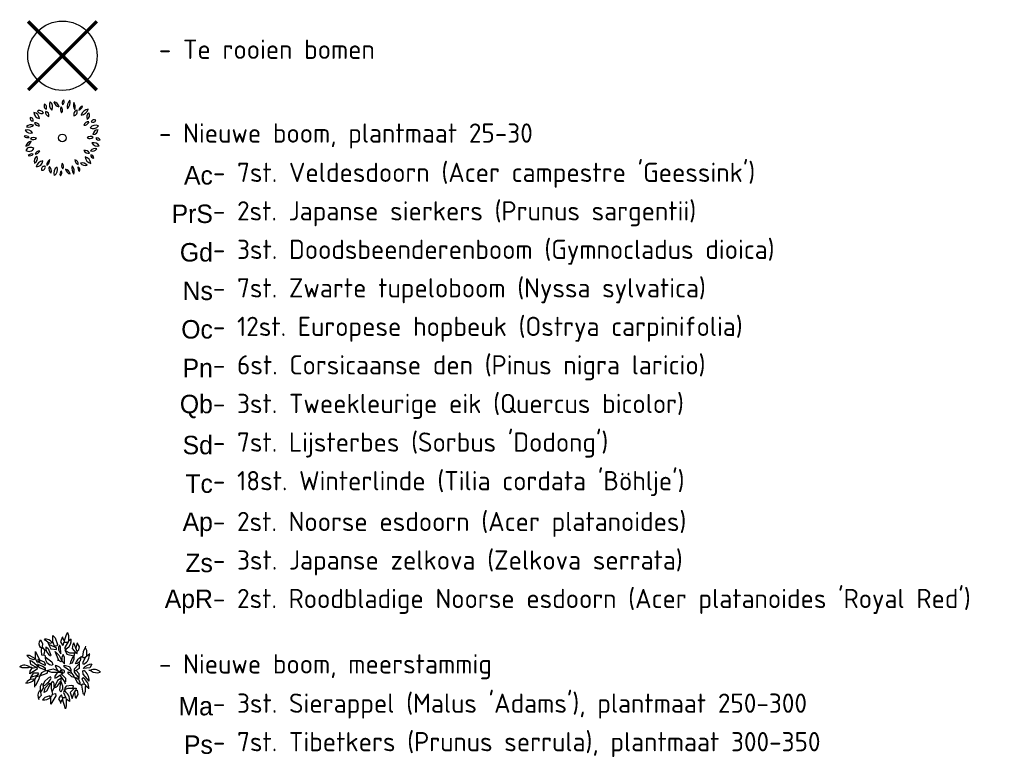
# Model space of a CAD drawing. Header units: metres. Extents: x 197542 to 199322, y 355606 to 356153.
# Tile 18 of 19: x 199254 to 199317, y 355750 to 355798. Entities that reach past the tile are written whole.
import ezdxf
from ezdxf.enums import TextEntityAlignment as Align

# ---------------------------------------------------------------- set-up
doc = ezdxf.new("R2010")
doc.units = ezdxf.units.M
doc.layers.add('-bomen BRO 16-06-2011', color=6, linetype='Continuous')
doc.layers.add('N-WE-GR-BOOM', color=96, linetype='Continuous')
for name, color, linetype, lineweight in [('B-WE-GR-BOOM-S', 252, 'Continuous', 25), ('N-WE-GR-BOOM-S', 96, 'Continuous', 25), ('V-WE-GR-BOOM-S', 10, 'Continuous', 25), ('X-XX-AL-LEGENDA-S', 2, 'Continuous', 25), ('X-XX-AL-LEGENDA-T25', 2, 'Continuous', 5)]:
    doc.layers.add(name, color=color, linetype=linetype, lineweight=lineweight)
doc.styles.add('ATT', font='romans.shx')
doc.styles.add('bomennummering', font='LCALLIG.TTF', dxfattribs={"height": 0.5})
doc.styles.add('NLCS-ISO', font='NLCS-ISO.ttf')

# ---------------------------------------------------------------- blocks, each defined once
blk = doc.blocks.new('BOOM_VERWIJDEREN')
at = {"layer": 'B-WE-GR-BOOM-S', "ltscale": 0.1}
h = blk.add_hatch(color=256, dxfattribs=at)
edge = h.paths.add_edge_path()
edge.add_arc((0, 0), 0.15, 0, 360)
at = {"layer": 'B-WE-GR-BOOM-S'}
for radius in [2.5, 0.045]:
    blk.add_circle((0, 0), radius, dxfattribs=at)
at = {"layer": 'B-WE-GR-BOOM-S', "ltscale": 0.1}
blk.add_circle((0, 0), 0.15, dxfattribs=at)
at = {"layer": 'V-WE-GR-BOOM-S', "const_width": 0.25, "flags": 128}
for points in [[(2.475, -2.475), (-2.475, 2.475)], [(2.475, 2.475), (-2.475, -2.475)]]:
    blk.add_lwpolyline(points, dxfattribs=at)
blk = doc.blocks.new('BA041')
for p, q in [((-1422, 2057), (-1287, 1812)), ((-1126, 2040), (-1160, 2100)), ((-948, 1897), (-1126, 2040)), ((-618, 1897), (-618, 2337)), ((-618, 2337), (-474, 2176)), ((-474, 2176), (-313, 1744)), ((8, 2252), (-127, 1922)), ((-127, 1922), (8, 1702)), ((-14, 2197), (127, 1981)), ((237, 2379), (127, 1981)), ((127, 1981), (127, 1897)), ((389, 1964), (161, 1549)), ((330, 2532), (237, 2379)), ((330, 2532), (389, 2328)), ((389, 2328), (389, 1964)), ((567, 2100), (389, 1964)), ((-1744, 1295), (-1473, 754)), ((-1744, 821), (-1744, 1295)), ((-1329, 1532), (-1405, 1532)), ((-1355, 1363), (-1329, 1532)), ((-1321, 1058), (-1355, 1363)), ((-1312, 1575), (-1329, 1532)), ((-1287, 1812), (-1312, 1575)), ((-1312, 1575), (-1143, 1363)), ((-1143, 1363), (-1228, 1041)), ((-1075, 1600), (-923, 1499)), ((-948, 1897), (-779, 1846)), ((-948, 1897), (-897, 1770)), ((-923, 1499), (-754, 1067)), ((-897, 1770), (-737, 1473)), ((-897, 1770), (-500, 1609)), ((-779, 1846), (-618, 1897)), ((-737, 1473), (-389, 1431)), ((-618, 1897), (-500, 1609)), ((-364, 1651), (-528, 1677)), ((-389, 1524), (-500, 1609)), ((-457, 1304), (-212, 1041)), ((-237, 711), (-457, 1304)), ((-389, 1431), (-389, 1524)), ((-313, 1744), (-364, 1651)), ((-127, 1600), (-186, 1702)), ((-93, 1151), (-127, 1600)), ((8, 1702), (68, 1736)), ((68, 1736), (93, 1880)), ((93, 1880), (127, 1897)), ((127, 1897), (352, 1897)), ((161, 1549), (186, 1372)), ((186, 1372), (322, 1507)), ((186, 1372), (474, 1219)), ((186, 1372), (288, 1118)), ((686, 1744), (635, 1490)), ((635, 1490), (864, 1219)), ((754, 1854), (686, 1744)), ((762, 1786), (754, 1854)), ((957, 1295), (762, 1786)), ((957, 1854), (874, 1505)), ((1109, 1592), (957, 1854)), ((957, 1295), (1067, 1405)), ((957, 1177), (957, 1295)), ((1067, 1405), (1109, 1592)), ((1490, 1566), (1355, 1270)), ((1499, 1651), (1490, 1566)), ((1490, 1566), (1558, 1380)), ((1558, 1380), (1558, 982)), ((-2303, 1041), (-2134, 855)), ((-2134, 1041), (-2303, 1041)), ((-1744, 821), (-2134, 1041)), ((-2134, 855), (-1863, 770)), ((-2108, 720), (-2057, 474)), ((-1956, 643), (-2108, 720)), ((-1473, 237), (-1956, 643)), ((-1863, 770), (-1744, 821)), ((-1744, 821), (-1659, 635)), ((-1473, 754), (-1592, 770)), ((-1592, 770), (-1575, 635)), ((-1473, 754), (-1473, 565)), ((-1473, 754), (-1185, 618)), ((-1228, 1041), (-1321, 1058)), ((-1135, 1050), (-1109, 957)), ((-1109, 957), (-677, 627)), ((-754, 1067), (-762, 1016)), ((-237, 711), (-305, 720)), ((-102, 635), (-237, 711)), ((-212, 1041), (-25, 694)), ((-25, 694), (-102, 635)), ((42, 1101), (-25, 906)), ((-25, 906), (-25, 694)), ((-25, 694), (135, 508)), ((119, 957), (42, 1101)), ((135, 508), (135, 957)), ((288, 1118), (745, 1016)), ((474, 1219), (864, 1219)), ((627, 872), (525, 610)), ((770, 1058), (627, 872)), ((745, 796), (635, 542)), ((745, 1016), (745, 796)), ((770, 1219), (770, 1058)), ((864, 1219), (957, 1177)), ((1151, 703), (965, 516)), ((1101, 652), (1101, 195)), ((1202, 923), (1151, 703)), ((1355, 1270), (1304, 965)), ((1304, 965), (1338, 906)), ((1490, 906), (1321, 584)), ((1338, 906), (1490, 906)), ((1558, 982), (1490, 906)), ((1778, 1151), (1558, 982)), ((-2599, 229), (-2769, 313)), ((-2227, 229), (-2599, 229)), ((-2108, 271), (-2227, 229)), ((-1634, 152), (-2117, -152)), ((-2117, -152), (-2091, 17)), ((-2108, 271), (-1973, 271)), ((-2091, 17), (-1990, 203)), ((-2057, 474), (-1659, 262)), ((-1973, 271), (-1990, 203)), ((-1659, 262), (-1990, 203)), ((-1659, 635), (-1575, 635)), ((-1575, 322), (-1659, 262)), ((-1659, 262), (-1634, 152)), ((-1617, 500), (-1575, 457)), ((-1465, 559), (-1575, 635)), ((-1575, 457), (-1278, 356)), ((-1575, 457), (-1575, 322)), ((-1211, 119), (-1473, 237)), ((-1118, 389), (-1465, 559)), ((-1109, 42), (-1355, -93)), ((-1278, 356), (-1109, 246)), ((-1109, 119), (-1211, 119)), ((-1185, 618), (-1118, 483)), ((-1118, 483), (-1118, 389)), ((-1109, 246), (-1109, 42)), ((-1109, 42), (-601, 169)), ((-948, 44), (-1016, -135)), ((-1012, 66), (-703, -42)), ((-677, 627), (-610, 457)), ((-610, 457), (-652, 423)), ((-601, 169), (-59, -42)), ((-254, 34), (-483, -313)), ((-466, 398), (-389, 169)), ((-389, 169), (-308, 55)), ((119, 415), (474, 322)), ((119, 313), (119, 415)), ((559, 0), (119, 313)), ((474, 322), (559, 119)), ((635, 542), (491, 500)), ((491, 500), (508, 474)), ((525, 610), (525, 509)), ((559, 119), (559, 0)), ((1101, 508), (762, 144)), ((762, 144), (762, -51)), ((762, 59), (889, 59)), ((965, 516), (838, 500)), ((1101, 195), (889, 59)), ((889, 59), (1075, -135)), ((1321, 584), (1329, 500)), ((1321, 42), (1397, 68)), ((1346, -178), (1321, 42)), ((1329, 500), (1405, 474)), ((1786, 246), (1346, 195)), ((1719, 93), (1803, 76)), ((1913, 466), (1786, 246)), ((1803, 76), (1990, -34)), ((-2074, -500), (-2286, -652)), ((-2057, -398), (-2074, -500)), ((-2074, -500), (-1880, -474)), ((-1888, -102), (-2057, -398)), ((-1651, -254), (-2057, -398)), ((-1575, -102), (-1888, -102)), ((-1880, -474), (-1812, -542)), ((-1651, -254), (-1812, -516)), ((-1812, -516), (-1812, -940)), ((-1516, -500), (-1736, -914)), ((-1490, -305), (-1708, -347)), ((-1609, -254), (-1651, -254)), ((-1609, -254), (-1524, -135)), ((-1609, -254), (-1591, -324)), ((-1524, -135), (-1575, -102)), ((-1490, -305), (-1516, -500)), ((-1355, -93), (-1490, -305)), ((-1016, -135), (-1490, -305)), ((-931, -440), (-1151, -643)), ((-779, -347), (-931, -440)), ((-728, -432), (-779, -347)), ((-728, -787), (-627, -627)), ((-703, -42), (-59, -42)), ((-305, -593), (-686, -1338)), ((-627, -627), (-559, -762)), ((-483, -313), (-483, -423)), ((-483, -423), (-389, -389)), ((-389, -389), (-161, -229)), ((-43, -407), (-305, -593)), ((-161, -229), (-25, -195)), ((-161, -229), (135, -677)), ((-102, -448), (-102, -652)), ((-59, -42), (0, 0)), ((-25, -195), (195, -432)), ((195, -432), (195, -669)), ((381, -34), (347, -51)), ((347, -51), (347, -119)), ((347, -119), (584, -330)), ((610, -135), (381, -34)), ((559, 0), (610, -135)), ((584, -330), (923, -415)), ((610, -135), (737, -313)), ((737, -313), (754, -373)), ((762, -51), (1075, -432)), ((923, -415), (1016, -500)), ((1016, -500), (1041, -491)), ((1075, -432), (1041, -491)), ((1041, -491), (1143, -711)), ((1075, -135), (1075, -432)), ((1287, -508), (1329, -398)), ((1448, -847), (1287, -508)), ((1329, -398), (1346, -406)), ((1736, -618), (1346, -178)), ((1990, -34), (2294, -85)), ((2294, -85), (2464, -42)), ((-2286, -652), (-2320, -728)), ((-1736, -914), (-1812, -940)), ((-1812, -940), (-1803, -1016)), ((-1431, -1262), (-1499, -1270)), ((-1355, -804), (-1431, -974)), ((-1431, -974), (-1431, -1262)), ((-1431, -1262), (-1380, -1558)), ((-1236, -1092), (-1416, -1349)), ((-1245, -847), (-1355, -804)), ((-1245, -847), (-1270, -957)), ((-1270, -957), (-1236, -948)), ((-1151, -643), (-1245, -847)), ((-1236, -948), (-1236, -1092)), ((-1177, -1355), (-1126, -1067)), ((-1033, -1270), (-1177, -1355)), ((-1126, -1067), (-855, -787)), ((-779, -770), (-1033, -1270)), ((-855, -787), (-779, -770)), ((-779, -770), (-728, -787)), ((-728, -787), (-728, -1135)), ((-728, -1135), (-643, -1473)), ((-559, -762), (-559, -957)), ((-559, -957), (-474, -931)), ((-559, -957), (-533, -1067)), ((-102, -652), (-186, -711)), ((-169, -1211), (-102, -652)), ((-102, -1346), (-169, -1211)), ((-102, -652), (17, -923)), ((17, -1126), (-102, -1346)), ((17, -923), (17, -1126)), ((152, -1160), (76, -1372)), ((93, -1185), (381, -1075)), ((195, -669), (135, -677)), ((135, -677), (186, -804)), ((161, -1075), (152, -1160)), ((246, -957), (161, -1075)), ((618, -914), (246, -957)), ((381, -1075), (897, -1075)), ((796, -1075), (516, -1363)), ((728, -931), (618, -914)), ((686, -1075), (728, -931)), ((737, -1422), (864, -1211)), ((897, -1075), (864, -1211)), ((864, -1211), (965, -1211)), ((965, -1211), (999, -1499)), ((1143, -711), (1143, -821)), ((1295, -830), (1236, -889)), ((1236, -889), (1329, -1405)), ((1448, -847), (1295, -830)), ((1448, -847), (1524, -940)), ((1524, -940), (1482, -991)), ((1482, -991), (1482, -1304)), ((1524, -940), (1702, -1058)), ((-1380, -1558), (-1541, -1753)), ((-1135, -1685), (-1295, -1846)), ((-821, -1583), (-1135, -1685)), ((-762, -1651), (-821, -1583)), ((-432, -1583), (-737, -2117)), ((-737, -2117), (-737, -1609)), ((-643, -1473), (-449, -1431)), ((-449, -1431), (-432, -1583)), ((-152, -1592), (-246, -1778)), ((-246, -1778), (-119, -1998)), ((-59, -1507), (-152, -1592)), ((8, -1786), (-119, -1998)), ((8, -1719), (-59, -1507)), ((229, -1719), (8, -1719)), ((8, -1719), (8, -1786)), ((195, -2421), (8, -1786)), ((76, -1372), (229, -1719)), ((229, -1719), (246, -1786)), ((246, -1786), (246, -2252)), ((483, -1939), (246, -1786)), ((516, -1363), (643, -1744)), ((643, -1744), (737, -1422)), ((796, -1323), (830, -1659)), ((830, -1659), (878, -1700)), ((999, -1499), (847, -1753)), ((1329, -1405), (1414, -1482)), ((1397, -1414), (1414, -1482)), ((1414, -1482), (1405, -1549)), ((1482, -1304), (1414, -1482)), ((-119, -1998), (-119, -2074)), ((246, -2252), (195, -2421))]:
    blk.add_line(p, q)
blk.add_circle((0, 0), 125)
for centre, radius, start, end in [((-1101, 1803), 415, 141.70984, 221.63354), ((-1109, 1524), 576, 39.05314, 95.04245), ((-59, 2015), 635, 306.8699, 7.69605), ((-483, 1541), 601, 174.28941, 241.9755), ((203, 1482), 449, 150.52411, 228.09406), ((-627, 897), 483, 172.99873, 266.93351), ((1524, 279), 720, 116.56505, 162.20401), ((1524, 279), 720, 107.79599, 116.56505), ((991, 1135), 779, 302.13725, 1.23198), ((-2455, -119), 525, 48.28924, 125.96052), ((-500, -110), 500, 349.87533, 86.18592), ((1964, -339), 813, 93.61388, 139.20536), ((991, -559), 745, 355.45196, 57.0306), ((2074, -406), 542, 43.06941, 119.31001), ((-2354, 93), 830, 267.66269, 311.63354), ((-1727, 68), 1118, 294.0503, 333.43495), ((1482, -237), 686, 192.83561, 249.36245), ((923, -1067), 787, 356.38612, 57.33909), ((-1041, -1558), 542, 147.80427, 208.12373), ((-686, -576), 516, 287.24146, 344.82709), ((-322, -1913), 804, 358.19126, 56.47553), ((-1194, -1236), 610, 260.53768, 316.14576), ((-1194, -1236), 610, 316.14576, 336.69511)]:
    blk.add_arc(centre, radius, start, end)
blk = doc.blocks.new('12PPLT06')
at = {"color": 0, "linetype": 'ByBlock'}
blk.add_circle((0, 0.001), 0.05, dxfattribs=at)
for centre, radius, start, end in [((-0.192, 0.414), 0.0451, 146.8151, 244.0193), ((-0.25, 0.399), 0.0451, 326.8151, 64.0193), ((-0.086, 0.428), 0.0835, 149.4737, 231.7586), ((-0.21, 0.405), 0.0835, 329.4737, 51.7586), ((-0.123, 0.388), 0.0817, 12.306, 79.6849), ((-0.029, 0.486), 0.0817, 192.306, 259.6849), ((0.041, 0.368), 0.0664, 145.5248, 220.8327), ((-0.064, 0.362), 0.0664, 325.5248, 40.8327), ((0.05, 0.45), 0.0524, 125.4093, 202.7101), ((-0.029, 0.473), 0.0524, 305.4093, 22.7101), ((0.177, 0.407), 0.114, 133.8117, 194.3077), ((-0.012, 0.461), 0.114, 313.8117, 14.3077), ((0.257, 0.429), 0.114, 163.4642, 212.7906), ((0.052, 0.4), 0.114, 343.4642, 32.7906), ((0.197, 0.428), 0.0672, 284.1004, 348.465), ((0.279, 0.349), 0.0672, 104.1004, 168.465), ((-0.381, 0.255), 0.0369, 163.4933, 274.4697), ((-0.414, 0.229), 0.0369, 343.4933, 94.4697), ((-0.379, 0.248), 0.0818, 3.3189, 83.1904), ((-0.288, 0.334), 0.0818, 183.3189, 263.1904), ((-0.298, 0.299), 0.0582, 25.4537, 116.6852), ((-0.272, 0.376), 0.0582, 205.4537, 296.6852), ((-0.162, 0.334), 0.0557, 168.8066, 257.6391), ((-0.228, 0.29), 0.0557, 348.8066, 77.6391), ((0.204, 0.305), 0.0573, 103.8914, 198.9039), ((0.136, 0.342), 0.0573, 283.8914, 18.9039), ((0.223, 0.413), 0.118, 280.3005, 340.4476), ((0.355, 0.258), 0.118, 100.3005, 160.4476), ((0.38, 0.27), 0.064, 122.5817, 207.18), ((0.289, 0.295), 0.064, 302.5817, 27.18), ((-0.403, 0.088), 0.0847, 69.7201, 135.6489), ((-0.434, 0.226), 0.0847, 249.7201, 315.6489), ((-0.353, 0.134), 0.0631, 22.5723, 98.3335), ((-0.304, 0.22), 0.0631, 202.5723, 278.3335), ((0.283, 0.231), 0.0663, 266.0282, 341.3698), ((0.341, 0.144), 0.0663, 86.0282, 161.3698), ((0.43, 0.073), 0.0919, 64.7353, 140.5781), ((0.398, 0.214), 0.0919, 244.7353, 320.5781), ((0.413, 0.191), 0.0446, 59.9815, 155.6676), ((0.395, 0.248), 0.0446, 239.9815, 335.6676), ((-0.475, -0.037), 0.063, 44.2576, 108.5927), ((-0.45, 0.067), 0.063, 224.2577, 288.5927), ((-0.456, 0.025), 0.08, 30.9482, 110.5784), ((-0.415, 0.141), 0.08, 210.9482, 290.5784), ((-0.368, -0.065), 0.0699, 60.5095, 129.292), ((0.366, -0.046), 0.065, 58.8748, 131.2135), ((0.357, 0.058), 0.065, 238.8748, 311.2135), ((0.397, 0.111), 0.0659, 270.2529, 353.5221), ((0.463, 0.038), 0.0659, 90.2529, 173.5221), ((-0.386, -0.131), 0.0923, 100.8762, 165.4479), ((-0.492, -0.017), 0.0923, 280.8762, 345.4479), ((-0.411, -0.196), 0.0728, 54.9745, 151.3792), ((-0.378, 0.05), 0.0699, 240.5095, 309.292), ((0.407, -0.143), 0.0814, 29.1952, 106.7189), ((0.455, -0.025), 0.0814, 209.1952, 286.7189), ((0.45, -0.045), 0.0446, 28.1981, 112.1918), ((0.473, 0.017), 0.0446, 208.1981, 292.1918), ((-0.433, -0.102), 0.0728, 234.9745, 331.3792), ((-0.399, -0.266), 0.0584, 71.8192, 140.0818), ((-0.425, -0.173), 0.0584, 251.8192, 320.0818), ((-0.301, -0.3), 0.065, 113.4753, 203.456), ((-0.386, -0.266), 0.065, 293.4753, 23.456), ((-0.296, -0.233), 0.0625, 87.1724, 157.2365), ((-0.351, -0.146), 0.0625, 267.1724, 337.2365), ((0.296, -0.226), 0.0644, 28.8072, 103.9199), ((0.337, -0.133), 0.0644, 208.8072, 283.9199), ((0.392, -0.236), 0.0968, 186.5487, 256.8911), ((0.274, -0.341), 0.0968, 6.5487, 76.8911), ((0.425, -0.213), 0.0753, 71.3712, 141.7535), ((0.39, -0.095), 0.0753, 251.3712, 321.7535), ((0.41, -0.22), 0.0422, 179.2557, 267.6287), ((0.366, -0.262), 0.0422, 359.2557, 87.6287), ((-0.25, -0.387), 0.0888, 91.6328, 172.0268), ((-0.34, -0.286), 0.0888, 271.6328, 352.0268), ((-0.231, -0.408), 0.041, 76.5419, 193.4774), ((-0.261, -0.378), 0.041, 256.5419, 13.4774), ((-0.121, -0.348), 0.0799, 122.8873, 186.7253), ((-0.244, -0.29), 0.0799, 302.8873, 6.7253), ((-0.098, -0.398), 0.0759, 159.117, 230.3606), ((-0.218, -0.429), 0.0759, 339.117, 50.3606), ((-0.02, -0.454), 0.0906, 122.117, 201.7275), ((-0.152, -0.411), 0.0906, 302.117, 21.7275), ((0.053, -0.36), 0.0628, 148.7877, 221.5977), ((-0.048, -0.37), 0.0628, 328.7877, 41.5977), ((0.247, -0.395), 0.123, 165.2071, 218.3217), ((0.031, -0.44), 0.123, 345.2071, 38.3217), ((0.222, -0.289), 0.0586, 173.65, 254.6514), ((0.148, -0.339), 0.0586, 353.65, 74.6514), ((0.256, -0.394), 0.0536, 156.7754, 231.288), ((0.173, -0.415), 0.0536, 336.7754, 51.288), ((0.258, -0.405), 0.0806, 38.6962, 106.2415), ((0.298, -0.277), 0.0806, 218.6962, 286.2415), ((0.021, -0.467), 0.0521, 129.7475, 206.0709), ((-0.059, -0.45), 0.0521, 309.7475, 26.0709), ((0.112, -0.398), 0.0705, 185.3196, 260.419), ((0.03, -0.474), 0.0705, 5.3196, 80.419)]:
    blk.add_arc(centre, radius, start, end, dxfattribs=at)
at = {"color": 0, "linetype": 'ByBlock', "style": 'ATT'}
for tag, p, flags in [('ITEM', (-0.911, -3.046), 3), ('ROOM_NUMBER', (-0.911, -4.379), 1)]:
    blk.add_attdef(tag, p, '', height=1, dxfattribs=dict(at, flags=flags))

msp = doc.modelspace()

# ---------------------------------------------------------------- block references
at = {"layer": 'N-WE-GR-BOOM', "xscale": 5, "yscale": 5, "zscale": 5}
msp.add_blockref('12PPLT06', (199256.295, 355790.32), dxfattribs=at)
at = {"layer": 'N-WE-GR-BOOM-S', "xscale": 0.001, "yscale": 0.001, "zscale": 0.001}
msp.add_blockref('BA041', (199256.295, 355755.678), dxfattribs=at)
at = {"layer": 'V-WE-GR-BOOM-S', "xscale": 0.9, "yscale": 0.9, "zscale": 0.9}
msp.add_blockref('BOOM_VERWIJDEREN', (199256.302, 355795.66), dxfattribs=at)

# ---------------------------------------------------------------- texts
at = {"layer": '-bomen BRO 16-06-2011', "char_height": 1.2, "attachment_point": 6, "style": 'bomennummering'}
for s, insert in [('Ac', (199266.061, 355787.888)), ('PrS', (199266.061, 355785.388)), ('Gd', (199266.061, 355782.888)), ('Ns', (199266.061, 355780.388)), ('Oc', (199266.061, 355777.888)), ('Pn', (199266.061, 355775.388)), ('Qb', (199266.061, 355772.881)), ('Sd', (199266.061, 355770.374)), ('Tc', (199266.061, 355767.867)), ('Ap', (199266.061, 355765.22)), ('Zs', (199266.061, 355762.72)), ('ApR', (199266.061, 355760.22)), ('Ma', (199266.061, 355753.422)), ('Ps', (199266.061, 355750.922))]:
    msp.add_mtext(s, dxfattribs=dict(at, insert=insert))
at = {"layer": 'X-XX-AL-LEGENDA-S', "color": 2, "style": 'NLCS-ISO'}
msp.add_text('- Te rooien bomen', height=1.25, dxfattribs=at).set_placement((199262.552, 355796.076), align=Align.MIDDLE_LEFT)
at = {"layer": 'X-XX-AL-LEGENDA-T25', "color": 2, "style": 'NLCS-ISO'}
for s, p in [('- Nieuwe boom, plantmaat 25-30', (199262.561, 355790.638)), ("- 7st. Veldesdoorn (Acer campestre 'Geessink')", (199266.061, 355788.087)), ('- 2st. Japanse sierkers (Prunus sargentii)', (199266.061, 355785.587)), ('- 3st. Doodsbeenderenboom (Gymnocladus dioica)', (199266.061, 355783.087)), ('- 7st. Zwarte tupeloboom (Nyssa sylvatica)', (199266.061, 355780.587)), ('- 12st. Europese hopbeuk (Ostrya carpinifolia)', (199266.061, 355778.087)), ('- 6st. Corsicaanse den (Pinus nigra laricio)', (199266.061, 355775.587)), ('- 3st. Tweekleurige eik (Quercus bicolor)', (199266.061, 355773.08)), ("- 7st. Lijsterbes (Sorbus 'Dodong')", (199266.061, 355770.573)), ("- 18st. Winterlinde (Tilia cordata 'Böhlje')", (199266.061, 355768.066)), ('- 2st. Noorse esdoorn (Acer platanoides)', (199266.061, 355765.418)), ('- 3st. Japanse zelkova (Zelkova serrata)', (199266.061, 355762.918)), ("- 2st. Roodbladige Noorse esdoorn (Acer platanoides 'Royal Red')", (199266.061, 355760.418)), ('- Nieuwe boom, meerstammig', (199262.561, 355756.172)), ("- 3st. Sierappel (Malus 'Adams'), plantmaat 250-300", (199266.061, 355753.621)), ('- 7st. Tibetkers (Prunus serrula), plantmaat 300-350', (199266.061, 355751.121))]:
    msp.add_text(s, height=1.25, dxfattribs=at).set_placement(p, align=Align.MIDDLE_LEFT)

doc.saveas('drawing.dxf')
